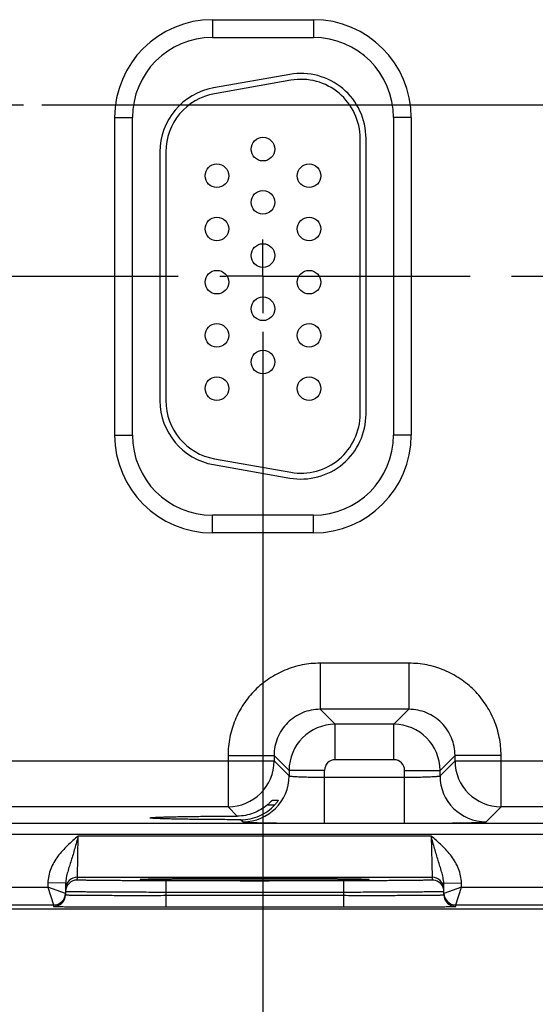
# Model space of a CAD drawing. Header units: inches. Extents: x 0 to 34, y 0 to 22.
# Tile 30 of 36: x 21.2 to 23, y 7.8 to 11.1. Entities that reach past the tile are written whole.
import ezdxf

# ---------------------------------------------------------------- set-up
doc = ezdxf.new("R2010")
doc.units = ezdxf.units.IN
doc.header["$LTSCALE"] = 1.87
doc.header["$MEASUREMENT"] = 0
doc.linetypes.add('CENTER', pattern=[0.6, 0.375, -0.075, 0.075, -0.075])
doc.layers.get('0').update_dxf_attribs({"linetype": 'CONTINUOUS'})
doc.layers.add('02___PRT_ALL_AXES', color=7, linetype='CONTINUOUS')
doc.layers.add('DIMENSIONS', color=7, linetype='CONTINUOUS')
doc.styles.get("Standard").update_dxf_attribs({"font": 'txt', "width": 0.8})
doc.dimstyles.new('DIMSTYLE_1', dxfattribs={"dimtxt": 0.125, "dimasz": 0.18, "dimexe": 0.125, "dimexo": 0.0625, "dimgap": 0.03125, "dimtad": 0, "dimtih": 1, "dimtoh": 1, "dimlfac": 0.5, "dimzin": 4, "dimdsep": 46, "dimtxsty": 'STANDARD', "dimblk": '_FILLED', "dimblk1": '_FILLED', "dimblk2": '_FILLED', "dimcen": 0.09, "dimazin": 1, "dimtp": 0.001, "dimtm": 0.001, "dimtfac": 1, "dimtofl": 0, "dimtmove": 0, "dimatfit": 3, "dimldrblk": '_FILLED', "dimfxl": 1, "dimtolj": 1, "dimtzin": 4, "dimarcsym": 0})
doc.dimstyles.new('DIMSTYLE_2', dxfattribs={"dimtxt": 0.125, "dimasz": 0.18, "dimexe": 0.125, "dimexo": 0.0625, "dimgap": 0.03125, "dimtad": 0, "dimtih": 1, "dimtoh": 1, "dimlfac": 0.5, "dimzin": 4, "dimdsep": 46, "dimtxsty": 'STANDARD', "dimblk": '_FILLED', "dimblk1": '_FILLED', "dimblk2": '_FILLED', "dimcen": 0.09, "dimazin": 1, "dimtfac": 1, "dimtofl": 0, "dimtmove": 0, "dimatfit": 3, "dimldrblk": '_FILLED', "dimfxl": 1, "dimtolj": 1, "dimtzin": 4, "dimarcsym": 0})

# ---------------------------------------------------------------- blocks, each defined once
blk = doc.blocks.new('*D14')
at = {"layer": 'DIMENSIONS', "color": 2, "linetype": 'CONTINUOUS'}
blk.add_line((10.5325, 8.0728), (7.6467, 8.0728), dxfattribs=at)
at = {"layer": 'DIMENSIONS', "color": 2, "linetype": 'CONTINUOUS', "insert": (7.5842, 8.1353), "char_height": 0.125, "width": 0.725, "attachment_point": 3, "line_spacing_factor": 0.9}
blk.add_mtext('.00{\\ftxt.shx;\\W1.000000;\\H0.125000; }[0]', dxfattribs=at)
blk = doc.blocks.new('_FILLED')
at = {"color": 0, "linetype": 'BYBLOCK'}
blk.add_solid([(0, 0), (-1, 0.174), (-1, -0.174)], dxfattribs=at)
blk = doc.blocks.new('*D15')
at = {"layer": 'DIMENSIONS', "color": 2, "linetype": 'CONTINUOUS'}
blk.add_line((21.2798, 10.7938), (26.3038, 10.7938), dxfattribs=at)
at = {"layer": 'DIMENSIONS', "color": 2, "linetype": 'CONTINUOUS', "insert": (26.3663, 10.8563), "char_height": 0.125, "width": 1.125, "attachment_point": 1, "line_spacing_factor": 0.9}
blk.add_mtext('1.36{\\ftxt.shx;\\W1.000000;\\H0.125000; }[34.6]', dxfattribs=at)
blk = doc.blocks.new('*D32')
at = {"layer": 'DIMENSIONS', "color": 2, "linetype": 'CONTINUOUS'}
blk.add_line((22.0282, 10.0263), (22.0282, 7.3852), dxfattribs=at)
at = {"layer": 'DIMENSIONS', "color": 2, "linetype": 'CONTINUOUS', "insert": (21.9657, 7.3227), "char_height": 0.125, "width": 1.225, "attachment_point": 3, "rotation": 90, "line_spacing_factor": 0.9}
blk.add_mtext('6.79{\\ftxt.shx;\\W1.000000;\\H0.125000; }[172.3]', dxfattribs=at)
blk = doc.blocks.new('*D33')
at = {"layer": 'DIMENSIONS', "color": 2, "linetype": 'CONTINUOUS'}
blk.add_line((24.1382, 10.0263), (24.1382, 7.3852), dxfattribs=at)
at = {"layer": 'DIMENSIONS', "color": 2, "linetype": 'CONTINUOUS', "insert": (24.0757, 7.3227), "char_height": 0.125, "width": 1.225, "attachment_point": 3, "rotation": 90, "line_spacing_factor": 0.9}
blk.add_mtext('7.84{\\ftxt.shx;\\W1.000000;\\H0.125000; }[199.1]', dxfattribs=at)

msp = doc.modelspace()

# ---------------------------------------------------------------- linework, layer by layer
at = {"color": 7, "linetype": 'CONTINUOUS'}
for p, q in [((21.8572, 11.0818), (22.1992, 11.0818)), ((21.8572, 11.0818), (21.8572, 11.0218)), ((22.1992, 11.0818), (22.1992, 11.0218)), ((21.8572, 11.0218), (22.1992, 11.0218)), ((22.1191, 10.8967), (21.8611, 10.8512)), ((22.1225, 10.877), (21.8645, 10.8315)), ((21.5262, 10.7508), (21.5862, 10.7508)), ((21.5262, 9.6768), (21.5262, 10.7508)), ((21.5862, 9.6768), (21.5862, 10.7508)), ((22.5303, 10.7508), (22.4703, 10.7508)), ((22.4703, 10.7508), (22.4703, 9.6768)), ((22.5303, 10.7508), (22.5303, 9.6768)), ((22.3573, 9.748), (22.3573, 10.68)), ((22.3773, 9.748), (22.3773, 10.68)), ((21.6793, 10.6345), (21.6793, 9.7935)), ((21.6993, 10.6345), (21.6993, 9.7935)), ((21.5262, 9.6768), (21.5862, 9.6768)), ((22.5303, 9.6768), (22.4703, 9.6768)), ((21.8645, 9.5966), (22.1225, 9.5511)), ((21.8611, 9.5769), (22.1191, 9.5314)), ((22.1992, 9.4057), (21.8572, 9.4057)), ((21.8572, 9.3457), (21.8572, 9.4057)), ((22.1992, 9.3457), (22.1992, 9.4057)), ((22.1992, 9.3457), (21.8572, 9.3457)), ((22.5226, 8.905), (22.2219, 8.905)), ((22.2219, 8.905), (22.2219, 8.7491)), ((22.5226, 8.905), (22.5226, 8.7491)), ((22.5226, 8.7491), (22.2219, 8.7491)), ((22.2219, 8.7491), (22.2727, 8.6983)), ((22.5226, 8.7491), (22.4718, 8.6983)), ((22.4718, 8.6983), (22.2727, 8.6983)), ((22.2727, 8.5784), (22.2727, 8.6983)), ((22.4718, 8.5784), (22.4718, 8.6983)), ((21.91, 8.5931), (22.066, 8.5931)), ((21.91, 8.5931), (21.91, 8.4191)), ((22.066, 8.5931), (22.1167, 8.5424)), ((22.066, 8.5931), (22.066, 8.575)), ((22.6785, 8.5931), (22.6278, 8.5424)), ((22.8345, 8.5931), (22.6785, 8.5931)), ((22.6785, 8.575), (22.6785, 8.5931)), ((22.8345, 8.4191), (22.8345, 8.5931)), ((20.5685, 8.575), (22.066, 8.575)), ((22.066, 8.575), (22.1167, 8.5243)), ((22.4718, 8.5784), (22.2727, 8.5784)), ((22.6278, 8.5243), (22.6785, 8.575)), ((22.6785, 8.575), (24.176, 8.575)), ((22.2367, 8.5424), (22.1167, 8.5424)), ((22.1167, 8.5424), (22.1167, 8.5243)), ((22.2367, 8.3636), (22.2367, 8.5424)), ((22.5078, 8.5424), (22.6278, 8.5424)), ((22.5078, 8.3636), (22.5078, 8.5424)), ((22.6278, 8.5243), (22.6278, 8.5424)), ((22.2367, 8.5196), (22.5078, 8.5196)), ((22.0595, 8.4415), (22.0801, 8.4415)), ((22.0801, 8.4415), (22.08, 8.4413)), ((21.91, 8.4191), (20.7245, 8.4191)), ((21.91, 8.4191), (21.9412, 8.3879)), ((22.0434, 8.4261), (22.0681, 8.4261)), ((22.7838, 8.3683), (22.8345, 8.4191)), ((24.02, 8.4191), (22.8345, 8.4191)), ((25.0077, 8.3634), (16.9172, 8.3634)), ((21.9534, 8.3756), (21.9607, 8.3683)), ((22.2367, 8.3636), (22.5078, 8.3636)), ((25.0077, 8.3254), (16.9172, 8.3254)), ((21.3998, 8.1811), (21.4029, 8.3211)), ((21.4029, 8.3211), (22.5976, 8.3211)), ((22.5976, 8.3211), (22.6007, 8.1811)), ((21.3001, 8.1616), (21.2999, 8.1473)), ((21.3601, 8.1605), (21.3001, 8.1616)), ((21.3601, 8.1605), (21.3594, 8.1215)), ((21.3996, 8.1717), (21.3998, 8.1811)), ((21.3998, 8.1811), (22.6007, 8.1811)), ((21.6172, 8.1733), (21.6174, 8.1733)), ((21.6194, 8.1734), (21.6211, 8.1735)), ((21.6333, 8.1739), (21.6202, 8.1735)), ((21.6211, 8.1735), (21.6232, 8.1736)), ((21.6232, 8.1736), (21.6257, 8.1737)), ((21.6257, 8.1737), (21.6286, 8.1738)), ((21.6286, 8.1738), (21.6319, 8.1739)), ((21.6319, 8.1739), (21.6356, 8.174)), ((21.6356, 8.174), (21.6398, 8.1741)), ((21.6398, 8.1741), (21.6443, 8.1741)), ((21.6443, 8.1741), (21.6493, 8.1742)), ((21.6493, 8.1742), (21.6548, 8.1743)), ((21.6548, 8.1743), (21.6607, 8.1744)), ((21.6607, 8.1744), (21.6671, 8.1745)), ((21.6671, 8.1745), (21.6741, 8.1746)), ((21.6741, 8.1746), (21.6816, 8.1747)), ((21.6816, 8.1747), (21.6897, 8.1748)), ((21.6897, 8.1748), (21.6985, 8.1749)), ((21.6985, 8.1749), (21.708, 8.175)), ((22.301, 8.1691), (21.6995, 8.1691)), ((21.6995, 8.1691), (21.6995, 8.1298)), ((21.708, 8.175), (21.7183, 8.1751)), ((21.7183, 8.1751), (21.7296, 8.1752)), ((21.7296, 8.1752), (21.7421, 8.1753)), ((21.7421, 8.1753), (21.7557, 8.1754)), ((21.7557, 8.1754), (21.7703, 8.1755)), ((21.7703, 8.1755), (21.7858, 8.1756)), ((21.7858, 8.1756), (21.8024, 8.1757)), ((21.8024, 8.1757), (21.8201, 8.1758)), ((21.8201, 8.1758), (21.8392, 8.1759)), ((21.8392, 8.1759), (21.8599, 8.176)), ((21.8599, 8.176), (21.8821, 8.176)), ((21.8821, 8.176), (21.905, 8.1761)), ((21.905, 8.1761), (21.9281, 8.1761)), ((21.9281, 8.1761), (21.9505, 8.1762)), ((21.9505, 8.1762), (21.9721, 8.1762)), ((21.9721, 8.1762), (21.9929, 8.1762)), ((21.9929, 8.1762), (22.0131, 8.1762)), ((22.0131, 8.1762), (22.0326, 8.1762)), ((22.0326, 8.1762), (22.0514, 8.1762)), ((22.0514, 8.1762), (22.0696, 8.1761)), ((22.0696, 8.1761), (22.0871, 8.1761)), ((22.0871, 8.1761), (22.1041, 8.1761)), ((22.1041, 8.1761), (22.1205, 8.176)), ((22.1205, 8.176), (22.1363, 8.176)), ((22.1363, 8.176), (22.1516, 8.1759)), ((22.1516, 8.1759), (22.1662, 8.1759)), ((22.1662, 8.1759), (22.1803, 8.1758)), ((22.1803, 8.1758), (22.1937, 8.1757)), ((22.1937, 8.1757), (22.2066, 8.1757)), ((22.2066, 8.1757), (22.2189, 8.1756)), ((22.2189, 8.1756), (22.2306, 8.1755)), ((22.2306, 8.1755), (22.2418, 8.1755)), ((22.2418, 8.1755), (22.2525, 8.1754)), ((22.2525, 8.1754), (22.2627, 8.1753)), ((22.2627, 8.1753), (22.2724, 8.1752)), ((22.2724, 8.1752), (22.2817, 8.1751)), ((22.2817, 8.1751), (22.2905, 8.1751)), ((22.2905, 8.1751), (22.2989, 8.175)), ((22.2989, 8.175), (22.3068, 8.1749)), ((22.301, 8.1691), (22.301, 8.1298)), ((22.3068, 8.1749), (22.3143, 8.1748)), ((22.3143, 8.1748), (22.3214, 8.1747)), ((22.3214, 8.1747), (22.3281, 8.1746)), ((22.3281, 8.1746), (22.3343, 8.1745)), ((22.3343, 8.1745), (22.3402, 8.1744)), ((22.3402, 8.1744), (22.3456, 8.1743)), ((22.3456, 8.1743), (22.3507, 8.1743)), ((22.3507, 8.1743), (22.3554, 8.1742)), ((22.3554, 8.1742), (22.3597, 8.1741)), ((22.3597, 8.1741), (22.3636, 8.174)), ((22.3636, 8.174), (22.3672, 8.1739)), ((22.3672, 8.1739), (22.3704, 8.1738)), ((22.3804, 8.1735), (22.3673, 8.1739)), ((22.3704, 8.1738), (22.3733, 8.1737)), ((22.3733, 8.1737), (22.3758, 8.1736)), ((22.3758, 8.1736), (22.3779, 8.1736)), ((22.3779, 8.1736), (22.3797, 8.1735)), ((22.6007, 8.1811), (22.6009, 8.1717)), ((22.6404, 8.1605), (22.7004, 8.1616)), ((22.6411, 8.1215), (22.6404, 8.1605)), ((22.7006, 8.1473), (22.7004, 8.1616)), ((20.5906, 8.1473), (21.2999, 8.1473)), ((21.2999, 8.1473), (21.3195, 8.0873)), ((21.3595, 8.1266), (21.2999, 8.1473)), ((21.6995, 8.1298), (21.6993, 8.1199)), ((22.301, 8.1298), (21.6995, 8.1298)), ((22.301, 8.1298), (22.3011, 8.1199)), ((22.7006, 8.1473), (22.641, 8.1266)), ((22.681, 8.0873), (22.7006, 8.1473)), ((22.7006, 8.1473), (23.4099, 8.1473)), ((21.6993, 8.1199), (22.3011, 8.1199)), ((21.6993, 8.1199), (21.6993, 8.0806)), ((22.3011, 8.1199), (22.3011, 8.0806)), ((25.4163, 8.0728), (16.3824, 8.0728)), ((20.571, 8.0873), (21.3195, 8.0873)), ((21.3195, 8.0873), (21.3194, 8.0822)), ((21.6993, 8.0806), (22.3011, 8.0806)), ((22.681, 8.0873), (23.4295, 8.0873)), ((22.6811, 8.0822), (22.681, 8.0873))]:
    msp.add_line(p, q, dxfattribs=at)
for points in [[(21.6174, 8.1733), (21.6177, 8.1733), (21.6182, 8.1733), (21.6188, 8.1734), (21.6194, 8.1734)], [(22.3797, 8.1735), (22.3811, 8.1734), (22.3817, 8.1734), (22.3822, 8.1733), (22.3827, 8.1733), (22.383, 8.1733), (22.3832, 8.1733)]]:
    msp.add_lwpolyline(points, dxfattribs=at)
for centre in [(22.0283, 10.644), (21.8723, 10.554), (22.1843, 10.554), (22.0283, 10.464), (21.8723, 10.374), (22.1843, 10.374), (22.0283, 10.284), (21.8723, 10.194), (22.1843, 10.194), (22.0283, 10.104), (21.8723, 10.014), (22.1843, 10.014), (22.0283, 9.924), (21.8723, 9.834), (22.1843, 9.834)]:
    msp.add_circle(centre, 0.04, dxfattribs=at)
for centre, radius, start, end in [((21.8572, 10.7508), 0.3311, 90, 180), ((22.1992, 10.7508), 0.3311, 0, 90), ((21.8572, 10.7508), 0.2711, 90, 180), ((22.1992, 10.7508), 0.2711, 0, 90), ((22.1573, 10.68), 0.22, 0, 100), ((22.1573, 10.68), 0.2, 0, 100), ((21.8993, 10.6345), 0.22, 100, 180), ((21.8993, 10.6345), 0.2, 100, 180), ((21.8993, 9.7935), 0.22, 180, 260), ((21.8993, 9.7935), 0.2, 180, 260), ((22.1573, 9.748), 0.22, 260, 360), ((22.1573, 9.748), 0.2, 260, 360), ((21.8572, 9.6768), 0.3311, 180, 270), ((21.8572, 9.6768), 0.2711, 180, 270), ((22.1992, 9.6768), 0.3311, 270, 360), ((22.1992, 9.6768), 0.2711, 270, 360), ((22.2727, 8.5423), 0.156, 90.0146, 179.9846), ((22.4718, 8.5423), 0.156, 0.0146, 89.9846), ((21.9099, 8.5751), 0.156, 270.021, 359.979), ((22.2727, 8.5424), 0.036, 89.9966, 180.0034), ((22.4718, 8.5424), 0.036, 359.9966, 90.0034), ((22.8346, 8.5751), 0.156, 180.021, 269.979), ((21.9607, 8.5244), 0.156, 270.0209, 359.9791), ((22.7838, 8.5244), 0.156, 180.0209, 269.9791), ((21.3996, 8.1317), 0.04, 89.9992, 178.9986), ((21.3998, 8.1411), 0.04, 89.9992, 178.9986), ((22.6007, 8.1411), 0.04, 1.0014, 90.0008), ((22.6009, 8.1317), 0.04, 20.7796, 90.0003), ((22.6006, 8.1317), 0.0403, 1.0723, 20.7062), ((21.3194, 8.1222), 0.04, 270.0001, 358.9994), ((21.3195, 8.1273), 0.04, 270.0018, 358.9994), ((21.3195, 8.1273), 0.04, 349.1149, 351.8231), ((21.3194, 8.1273), 0.0401, 351.8218, 358.9914), ((22.681, 8.1273), 0.0401, 181.0086, 188.1788), ((22.681, 8.1273), 0.04, 181.0006, 269.9999), ((22.6811, 8.1222), 0.04, 181.0006, 269.9999), ((22.681, 8.1273), 0.04, 188.1775, 190.8856)]:
    msp.add_arc(centre, radius, start, end, dxfattribs=at)
for points, knots in [([(22.2219, 8.905), (22.2015, 8.905), (22.1607, 8.901), (22.1018, 8.8832), (22.0475, 8.8541), (21.9999, 8.8151), (21.9609, 8.7675), (21.9319, 8.7132), (21.914, 8.6544), (21.91, 8.6135), (21.91, 8.5931)], [0, 0, 0, 0, 0.124999, 0.25, 0.375, 0.5, 0.625, 0.75, 0.875001, 1, 1, 1, 1]), ([(22.8345, 8.5931), (22.8345, 8.6135), (22.8305, 8.6544), (22.8126, 8.7132), (22.7836, 8.7675), (22.7446, 8.8151), (22.697, 8.8541), (22.6427, 8.8832), (22.5838, 8.901), (22.543, 8.905), (22.5226, 8.905)], [0, 0, 0, 0, 0.124999, 0.25, 0.375, 0.5, 0.625, 0.75, 0.875001, 1, 1, 1, 1]), ([(22.2219, 8.7491), (22.2117, 8.7491), (22.1913, 8.7471), (22.1618, 8.7382), (22.1347, 8.7236), (22.1109, 8.7041), (22.0914, 8.6803), (22.0769, 8.6532), (22.068, 8.6237), (22.066, 8.6033), (22.066, 8.5931)], [0, 0, 0, 0, 0.124991, 0.24999, 0.374994, 0.5, 0.625006, 0.75001, 0.875009, 1, 1, 1, 1]), ([(22.6785, 8.5931), (22.6785, 8.6033), (22.6765, 8.6237), (22.6676, 8.6532), (22.6531, 8.6803), (22.6336, 8.7041), (22.6098, 8.7236), (22.5827, 8.7382), (22.5532, 8.7471), (22.5328, 8.7491), (22.5226, 8.7491)], [0, 0, 0, 0, 0.124991, 0.24999, 0.374994, 0.5, 0.625006, 0.75001, 0.875009, 1, 1, 1, 1]), ([(22.1167, 8.5243), (22.1167, 8.5242), (22.117, 8.524), (22.1175, 8.5238), (22.1184, 8.5236), (22.12, 8.5232), (22.1227, 8.5229), (22.1268, 8.5224), (22.1319, 8.522), (22.1379, 8.5216), (22.1449, 8.5213), (22.1528, 8.5209), (22.1615, 8.5206), (22.1744, 8.5202), (22.1918, 8.5199), (22.2138, 8.5196), (22.229, 8.5196), (22.2367, 8.5196)], [0, 0, 0, 0, 0.0028, 0.007571, 0.014536, 0.023747, 0.048912, 0.082937, 0.125539, 0.176337, 0.234865, 0.300581, 0.372872, 0.451063, 0.622161, 0.807461, 1, 1, 1, 1]), ([(22.5078, 8.5196), (22.5155, 8.5196), (22.5307, 8.5196), (22.5527, 8.5199), (22.5701, 8.5202), (22.583, 8.5206), (22.5917, 8.5209), (22.5996, 8.5213), (22.6066, 8.5216), (22.6126, 8.522), (22.6177, 8.5224), (22.6218, 8.5229), (22.6245, 8.5232), (22.6261, 8.5236), (22.627, 8.5238), (22.6275, 8.524), (22.6278, 8.5242), (22.6278, 8.5243)], [0, 0, 0, 0, 0.192539, 0.377839, 0.548937, 0.627128, 0.699419, 0.765135, 0.823663, 0.874461, 0.917063, 0.951088, 0.976253, 0.985464, 0.992429, 0.9972, 1, 1, 1, 1]), ([(22.0434, 8.4261), (22.0444, 8.4269), (22.0463, 8.4286), (22.049, 8.4311), (22.0516, 8.4336), (22.0539, 8.4359), (22.0557, 8.4377), (22.057, 8.439), (22.0577, 8.4398), (22.0584, 8.4405), (22.0588, 8.441), (22.0591, 8.4413), (22.0593, 8.4414), (22.0594, 8.4415), (22.0594, 8.4415), (22.0595, 8.4415)], [0, 0, 0, 0, 0.173344, 0.342239, 0.503511, 0.653218, 0.785993, 0.843867, 0.89463, 0.937022, 0.969653, 0.981851, 0.991063, 0.997138, 1, 1, 1, 1]), ([(22.08, 8.4413), (22.0798, 8.441), (22.0794, 8.4403), (22.0781, 8.4383), (22.0757, 8.4351), (22.0722, 8.4307), (22.0696, 8.4276), (22.0681, 8.4261)], [0, 0, 0, 0, 0.049958, 0.132106, 0.368481, 0.667625, 1, 1, 1, 1]), ([(22.0434, 8.4261), (22.0364, 8.42), (22.0212, 8.4091), (21.9959, 8.397), (21.969, 8.3896), (21.9504, 8.3879), (21.9412, 8.3879)], [0, 0, 0, 0, 0.249956, 0.500662, 0.751198, 1, 1, 1, 1]), ([(21.9534, 8.3756), (21.9642, 8.3756), (21.9857, 8.3778), (22.0166, 8.3877), (22.0448, 8.4038), (22.0609, 8.4182), (22.0681, 8.4261)], [0, 0, 0, 0, 0.25004, 0.500978, 0.751113, 1, 1, 1, 1]), ([(21.6459, 8.3818), (21.6459, 8.3818), (21.646, 8.382), (21.6465, 8.3821), (21.6475, 8.3824), (21.6492, 8.3826), (21.6516, 8.3829), (21.6546, 8.3831), (21.6583, 8.3834), (21.6627, 8.3837), (21.6698, 8.384), (21.6803, 8.3844), (21.6947, 8.3849), (21.7114, 8.3854), (21.7303, 8.3858), (21.7514, 8.3862), (21.7743, 8.3865), (21.799, 8.3869), (21.8348, 8.3873), (21.8824, 8.3876), (21.9212, 8.3878), (21.9412, 8.3879)], [0, 0, 0, 0, 0.000546, 0.001529, 0.005113, 0.010953, 0.019064, 0.029439, 0.042054, 0.056878, 0.073883, 0.114342, 0.163161, 0.219936, 0.284205, 0.355522, 0.433341, 0.517028, 0.605954, 0.796805, 1, 1, 1, 1]), ([(21.9534, 8.3756), (21.9327, 8.3757), (21.8925, 8.3758), (21.8432, 8.3762), (21.8059, 8.3766), (21.7802, 8.3769), (21.7563, 8.3773), (21.7343, 8.3777), (21.7145, 8.3781), (21.6969, 8.3786), (21.6819, 8.379), (21.6709, 8.3795), (21.6635, 8.3798), (21.6589, 8.3801), (21.655, 8.3804), (21.6518, 8.3806), (21.6493, 8.3809), (21.6475, 8.3812), (21.6465, 8.3814), (21.646, 8.3816), (21.6459, 8.3817), (21.6459, 8.3818)], [0, 0, 0, 0, 0.201687, 0.391972, 0.480885, 0.564696, 0.642724, 0.714312, 0.778901, 0.835998, 0.885101, 0.925812, 0.942932, 0.957853, 0.97054, 0.980957, 0.989089, 0.994929, 0.998498, 0.999468, 1, 1, 1, 1]), ([(21.9607, 8.3683), (21.9608, 8.3683), (21.961, 8.3682), (21.9616, 8.368), (21.9627, 8.3678), (21.9646, 8.3676), (21.9671, 8.3674), (21.9702, 8.3672), (21.974, 8.3669), (21.9783, 8.3667), (21.9854, 8.3664), (21.9956, 8.3661), (22.0096, 8.3657), (22.0257, 8.3653), (22.0438, 8.365), (22.0638, 8.3647), (22.0853, 8.3644), (22.1083, 8.3641), (22.1412, 8.3639), (22.1841, 8.3637), (22.2189, 8.3636), (22.2367, 8.3636)], [0, 0, 0, 0, 0.000833, 0.002206, 0.006659, 0.013424, 0.022497, 0.033865, 0.047502, 0.063379, 0.081459, 0.124054, 0.174892, 0.233496, 0.299314, 0.37173, 0.450061, 0.533571, 0.621474, 0.807113, 1, 1, 1, 1]), ([(22.5078, 8.3636), (22.5256, 8.3636), (22.5604, 8.3637), (22.6033, 8.3639), (22.6362, 8.3641), (22.6592, 8.3644), (22.6807, 8.3647), (22.7007, 8.365), (22.7188, 8.3653), (22.7349, 8.3657), (22.7489, 8.3661), (22.7591, 8.3664), (22.7662, 8.3667), (22.7706, 8.3669), (22.7743, 8.3672), (22.7774, 8.3674), (22.7799, 8.3676), (22.7818, 8.3678), (22.7829, 8.368), (22.7835, 8.3682), (22.7837, 8.3683), (22.7838, 8.3683)], [0, 0, 0, 0, 0.192887, 0.378526, 0.466429, 0.549939, 0.62827, 0.700686, 0.766504, 0.825108, 0.875946, 0.918541, 0.936621, 0.952498, 0.966135, 0.977503, 0.986576, 0.993341, 0.997794, 0.999167, 1, 1, 1, 1]), ([(21.4029, 8.3211), (21.3905, 8.3104), (21.3658, 8.2891), (21.338, 8.259), (21.32, 8.2317), (21.3093, 8.2096), (21.3021, 8.1861), (21.3002, 8.1697), (21.3001, 8.1616)], [0, 0, 0, 0, 0.250107, 0.500012, 0.625054, 0.750068, 0.87505, 1, 1, 1, 1]), ([(21.4029, 8.3211), (21.4009, 8.3139), (21.397, 8.2996), (21.3892, 8.2718), (21.3812, 8.2447), (21.3729, 8.2186), (21.367, 8.1996), (21.362, 8.1804), (21.3602, 8.1672), (21.3601, 8.1605)], [0, 0, 0, 0, 0.134218, 0.266709, 0.521449, 0.642959, 0.761737, 0.879896, 1, 1, 1, 1]), ([(22.7004, 8.1616), (22.7002, 8.1697), (22.6983, 8.1861), (22.6912, 8.2096), (22.6805, 8.2317), (22.6625, 8.259), (22.6346, 8.2891), (22.6099, 8.3104), (22.5976, 8.3211)], [0, 0, 0, 0, 0.12495, 0.249932, 0.374946, 0.499988, 0.749893, 1, 1, 1, 1]), ([(22.6404, 8.1605), (22.6403, 8.1672), (22.6385, 8.1804), (22.6334, 8.1996), (22.6276, 8.2186), (22.6193, 8.2447), (22.6112, 8.2718), (22.6035, 8.2996), (22.5995, 8.3139), (22.5976, 8.3211)], [0, 0, 0, 0, 0.120104, 0.238263, 0.357041, 0.478551, 0.733291, 0.865782, 1, 1, 1, 1]), ([(21.6995, 8.1691), (21.68, 8.1691), (21.6417, 8.1692), (21.5946, 8.1693), (21.5586, 8.1694), (21.5334, 8.1696), (21.5098, 8.1697), (21.4881, 8.1699), (21.4684, 8.1701), (21.4509, 8.1703), (21.4378, 8.1705), (21.4286, 8.1706), (21.4226, 8.1707), (21.4173, 8.1709), (21.4127, 8.171), (21.4088, 8.1711), (21.4056, 8.1712), (21.4033, 8.1713), (21.4019, 8.1714), (21.4011, 8.1715), (21.4005, 8.1715), (21.4, 8.1716), (21.3998, 8.1717), (21.3996, 8.1717), (21.3996, 8.1717)], [0, 0, 0, 0, 0.195093, 0.382688, 0.4714, 0.555569, 0.634386, 0.70709, 0.77298, 0.831424, 0.881858, 0.903917, 0.923799, 0.941455, 0.956844, 0.969929, 0.980679, 0.989069, 0.992374, 0.995082, 0.997194, 0.998709, 0.999633, 1, 1, 1, 1]), ([(21.6202, 8.1735), (21.6191, 8.1734), (21.6176, 8.1734), (21.6157, 8.1732), (21.6147, 8.1732), (21.6139, 8.1731), (21.6133, 8.173), (21.613, 8.1729), (21.6128, 8.1729), (21.6128, 8.1728)], [0, 0, 0, 0, 0.434014, 0.60498, 0.745139, 0.854442, 0.932943, 0.980898, 1, 1, 1, 1]), ([(21.6128, 8.1728), (21.6128, 8.1728), (21.613, 8.1727), (21.6133, 8.1726), (21.6139, 8.1726), (21.6147, 8.1725), (21.6157, 8.1724), (21.6175, 8.1723), (21.619, 8.1722), (21.6201, 8.1722)], [0, 0, 0, 0, 0.019133, 0.067065, 0.145526, 0.254795, 0.394938, 0.565909, 1, 1, 1, 1]), ([(21.6201, 8.1722), (21.6262, 8.1719), (21.6421, 8.1715), (21.6709, 8.171), (21.7095, 8.1706), (21.7566, 8.1702), (21.8109, 8.1699), (21.893, 8.1695), (22.0002, 8.1694), (22.1075, 8.1695), (22.1895, 8.1699), (22.2438, 8.1702), (22.291, 8.1706), (22.3295, 8.171), (22.3584, 8.1715), (22.3742, 8.1719), (22.3804, 8.1722)], [0, 0, 0, 0, 0.024286, 0.062595, 0.113812, 0.176419, 0.248572, 0.328145, 0.500002, 0.671859, 0.751431, 0.823584, 0.88619, 0.937406, 0.975714, 1, 1, 1, 1]), ([(22.3673, 8.1739), (22.3594, 8.1741), (22.3409, 8.1745), (22.2938, 8.1751), (22.2189, 8.1757), (22.1152, 8.1761), (22.0004, 8.1763), (21.8855, 8.1761), (21.7817, 8.1757), (21.7068, 8.1751), (21.6597, 8.1745), (21.6412, 8.1741), (21.6333, 8.1739)], [0, 0, 0, 0, 0.032236, 0.075768, 0.192263, 0.338305, 0.499876, 0.661464, 0.807557, 0.924131, 0.967712, 1, 1, 1, 1]), ([(22.6009, 8.1717), (22.6009, 8.1717), (22.6007, 8.1717), (22.6005, 8.1716), (22.6, 8.1715), (22.5994, 8.1715), (22.5986, 8.1714), (22.5971, 8.1713), (22.5949, 8.1712), (22.5917, 8.1711), (22.5877, 8.171), (22.5831, 8.1709), (22.5778, 8.1707), (22.5719, 8.1706), (22.5627, 8.1705), (22.5496, 8.1703), (22.5321, 8.1701), (22.5124, 8.1699), (22.4907, 8.1697), (22.4671, 8.1696), (22.4419, 8.1694), (22.4059, 8.1693), (22.3587, 8.1692), (22.3205, 8.1691), (22.301, 8.1691)], [0, 0, 0, 0, 0.000367, 0.001291, 0.002806, 0.004918, 0.007626, 0.010931, 0.019321, 0.030071, 0.043156, 0.058545, 0.076201, 0.096083, 0.118142, 0.168576, 0.22702, 0.29291, 0.365614, 0.444431, 0.5286, 0.617312, 0.804907, 1, 1, 1, 1]), ([(22.3877, 8.1728), (22.3877, 8.1729), (22.3875, 8.1729), (22.3872, 8.173), (22.3866, 8.1731), (22.3858, 8.1732), (22.3848, 8.1732), (22.3829, 8.1734), (22.3815, 8.1734), (22.3804, 8.1735)], [0, 0, 0, 0, 0.01914, 0.067086, 0.145565, 0.254848, 0.394999, 0.565968, 1, 1, 1, 1]), ([(22.3804, 8.1722), (22.3814, 8.1722), (22.3829, 8.1723), (22.3848, 8.1724), (22.3858, 8.1725), (22.3866, 8.1726), (22.3872, 8.1726), (22.3875, 8.1727), (22.3877, 8.1728), (22.3877, 8.1728)], [0, 0, 0, 0, 0.434093, 0.605065, 0.745208, 0.854475, 0.932936, 0.980866, 1, 1, 1, 1]), ([(21.6995, 8.1298), (21.6774, 8.1299), (21.634, 8.13), (21.5806, 8.1302), (21.5398, 8.1304), (21.5112, 8.1305), (21.4845, 8.1307), (21.4599, 8.1309), (21.4376, 8.1311), (21.4178, 8.1312), (21.4029, 8.1314), (21.3925, 8.1315), (21.3857, 8.1316), (21.3797, 8.1317), (21.3745, 8.1318), (21.37, 8.1319), (21.3668, 8.132), (21.3647, 8.1321), (21.3633, 8.1321), (21.3622, 8.1322), (21.3613, 8.1322), (21.3606, 8.1323), (21.3601, 8.1323), (21.3598, 8.1324), (21.3596, 8.1324), (21.3596, 8.1324)], [0, 0, 0, 0, 0.195105, 0.382709, 0.471426, 0.555601, 0.634423, 0.707133, 0.773029, 0.831479, 0.881919, 0.90398, 0.923864, 0.941522, 0.956913, 0.969998, 0.980748, 0.985238, 0.989136, 0.992438, 0.995144, 0.997251, 0.998759, 0.99967, 1, 1, 1, 1]), ([(22.6409, 8.1324), (22.6409, 8.1324), (22.6407, 8.1324), (22.6404, 8.1323), (22.6399, 8.1323), (22.6392, 8.1322), (22.6382, 8.1322), (22.6371, 8.1321), (22.6358, 8.1321), (22.6336, 8.132), (22.6304, 8.1319), (22.626, 8.1318), (22.6208, 8.1317), (22.6148, 8.1316), (22.608, 8.1315), (22.5975, 8.1314), (22.5827, 8.1312), (22.5629, 8.1311), (22.5406, 8.1309), (22.5159, 8.1307), (22.4892, 8.1305), (22.4607, 8.1304), (22.4199, 8.1302), (22.3664, 8.13), (22.3231, 8.1299), (22.301, 8.1298)], [0, 0, 0, 0, 0.00033, 0.001241, 0.002749, 0.004856, 0.007562, 0.010864, 0.014762, 0.019252, 0.030002, 0.043087, 0.058477, 0.076135, 0.096019, 0.118081, 0.168521, 0.22697, 0.292867, 0.365576, 0.444398, 0.528573, 0.61729, 0.804895, 1, 1, 1, 1]), ([(21.3594, 8.1215), (21.3594, 8.1215), (21.3596, 8.1215), (21.3599, 8.1214), (21.3604, 8.1214), (21.3611, 8.1213), (21.362, 8.1213), (21.3631, 8.1212), (21.3645, 8.1211), (21.3666, 8.1211), (21.3698, 8.121), (21.3743, 8.1209), (21.3795, 8.1208), (21.3855, 8.1207), (21.3923, 8.1206), (21.4027, 8.1205), (21.4176, 8.1203), (21.4374, 8.1202), (21.4597, 8.1201), (21.4844, 8.12), (21.5111, 8.1199), (21.5396, 8.1198), (21.5804, 8.1198), (21.6339, 8.1198), (21.6772, 8.1198), (21.6993, 8.1199)], [0, 0, 0, 0, 0.000343, 0.001258, 0.002769, 0.004877, 0.007583, 0.010885, 0.014783, 0.019273, 0.030023, 0.043107, 0.058497, 0.076154, 0.096037, 0.118098, 0.168537, 0.226986, 0.292882, 0.365592, 0.444414, 0.528588, 0.617304, 0.804905, 1, 1, 1, 1]), ([(22.3011, 8.1199), (22.3232, 8.1198), (22.3666, 8.1198), (22.42, 8.1198), (22.4609, 8.1198), (22.4894, 8.1199), (22.5161, 8.12), (22.5408, 8.1201), (22.5631, 8.1202), (22.5829, 8.1203), (22.5977, 8.1205), (22.6082, 8.1206), (22.615, 8.1207), (22.621, 8.1208), (22.6262, 8.1209), (22.6306, 8.121), (22.6338, 8.1211), (22.636, 8.1211), (22.6373, 8.1212), (22.6384, 8.1213), (22.6394, 8.1213), (22.6401, 8.1214), (22.6406, 8.1214), (22.6409, 8.1215), (22.6411, 8.1215), (22.6411, 8.1215)], [0, 0, 0, 0, 0.195095, 0.382696, 0.471412, 0.555586, 0.634408, 0.707117, 0.773014, 0.831463, 0.881902, 0.903963, 0.923846, 0.941503, 0.956893, 0.969977, 0.980727, 0.985217, 0.989115, 0.992417, 0.995123, 0.997231, 0.998742, 0.999657, 1, 1, 1, 1]), ([(21.3194, 8.0822), (21.3194, 8.0822), (21.3195, 8.0822), (21.3195, 8.0822), (21.3197, 8.0822), (21.32, 8.0821), (21.3205, 8.0821), (21.3213, 8.0821), (21.3223, 8.082), (21.3236, 8.082), (21.3251, 8.082), (21.3275, 8.0819), (21.3311, 8.0818), (21.3361, 8.0818), (21.3419, 8.0817), (21.3486, 8.0816), (21.3562, 8.0815), (21.3679, 8.0814), (21.3844, 8.0813), (21.4066, 8.0812), (21.4315, 8.0811), (21.4591, 8.081), (21.4889, 8.0809), (21.5208, 8.0808), (21.5544, 8.0807), (21.5894, 8.0807), (21.6379, 8.0806), (21.6746, 8.0806), (21.6993, 8.0806)], [0, 0, 0, 0, 0.000092, 0.000323, 0.000702, 0.001231, 0.002737, 0.004843, 0.007547, 0.010849, 0.014746, 0.019237, 0.029987, 0.043072, 0.058464, 0.076123, 0.096008, 0.118071, 0.168514, 0.226966, 0.292866, 0.365578, 0.444402, 0.528578, 0.617296, 0.7097, 0.8049, 1, 1, 1, 1]), ([(22.3011, 8.0806), (22.3258, 8.0806), (22.3626, 8.0806), (22.4111, 8.0807), (22.4461, 8.0807), (22.4797, 8.0808), (22.5116, 8.0809), (22.5414, 8.081), (22.5689, 8.0811), (22.5939, 8.0812), (22.616, 8.0813), (22.6326, 8.0814), (22.6443, 8.0815), (22.6519, 8.0816), (22.6586, 8.0817), (22.6644, 8.0818), (22.6694, 8.0818), (22.673, 8.0819), (22.6754, 8.082), (22.6769, 8.082), (22.6781, 8.082), (22.6792, 8.0821), (22.68, 8.0821), (22.6805, 8.0821), (22.6808, 8.0822), (22.6809, 8.0822), (22.681, 8.0822), (22.6811, 8.0822), (22.6811, 8.0822)], [0, 0, 0, 0, 0.1951, 0.2903, 0.382704, 0.471422, 0.555598, 0.634422, 0.707134, 0.773034, 0.831486, 0.881929, 0.903992, 0.923877, 0.941536, 0.956928, 0.970013, 0.980763, 0.985254, 0.989151, 0.992453, 0.995157, 0.997263, 0.998769, 0.999298, 0.999677, 0.999908, 1, 1, 1, 1])]:
    msp.add_open_spline(points, degree=3, knots=knots, dxfattribs=at)
at = {"layer": '02___PRT_ALL_AXES', "color": 7, "linetype": 'CENTER'}
for p, q in [((20.9743, 10.7938), (21.2173, 10.7938)), ((22.0282, 10.2138), (22.0282, 10.3388)), ((19.9182, 10.2138), (21.9032, 10.2138)), ((22.0282, 10.2138), (21.9032, 10.2138)), ((22.0282, 10.2138), (24.0132, 10.2138)), ((22.0282, 10.2138), (22.0282, 10.0888))]:
    msp.add_line(p, q, dxfattribs=at)

# ---------------------------------------------------------------- dimensions: what is measured, and where the dimension line sits
at = {"layer": 'DIMENSIONS', "color": 2, "linetype": 'CONTINUOUS'}
for feature_location, offset, dtype, origin, dimstyle, picture, middle in [((21.2798, 10.7938), (5.024, 0), 0, (21.2173, 8.0728), 'DIMSTYLE_1', '*D15', (26.9288, 10.7938)), ((22.02824, 10.02628), (0, -2.64108), 1, (8.4582, 10.08878), 'DIMSTYLE_1', '*D32', (22.02824, 6.7102)), ((24.1382, 10.0263), (0, -2.6411), 1, (8.4582, 10.0888), 'DIMSTYLE_1', '*D33', (24.1382, 6.7102)), ((10.5324586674, 8.0727851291), (-2.8857770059, 0), 0, (25.4162819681, 8.0727851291), 'DIMSTYLE_2', '*D14', (7.2216816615, 8.0727851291))]:
    dim = msp.add_ordinate_dim(feature_location=feature_location, offset=offset, dtype=dtype, origin=origin, dimstyle=dimstyle, dxfattribs=at)
    dim.commit()
    dim.dimension.update_dxf_attribs({"geometry": picture, "text_midpoint": middle})

doc.saveas('drawing.dxf')
